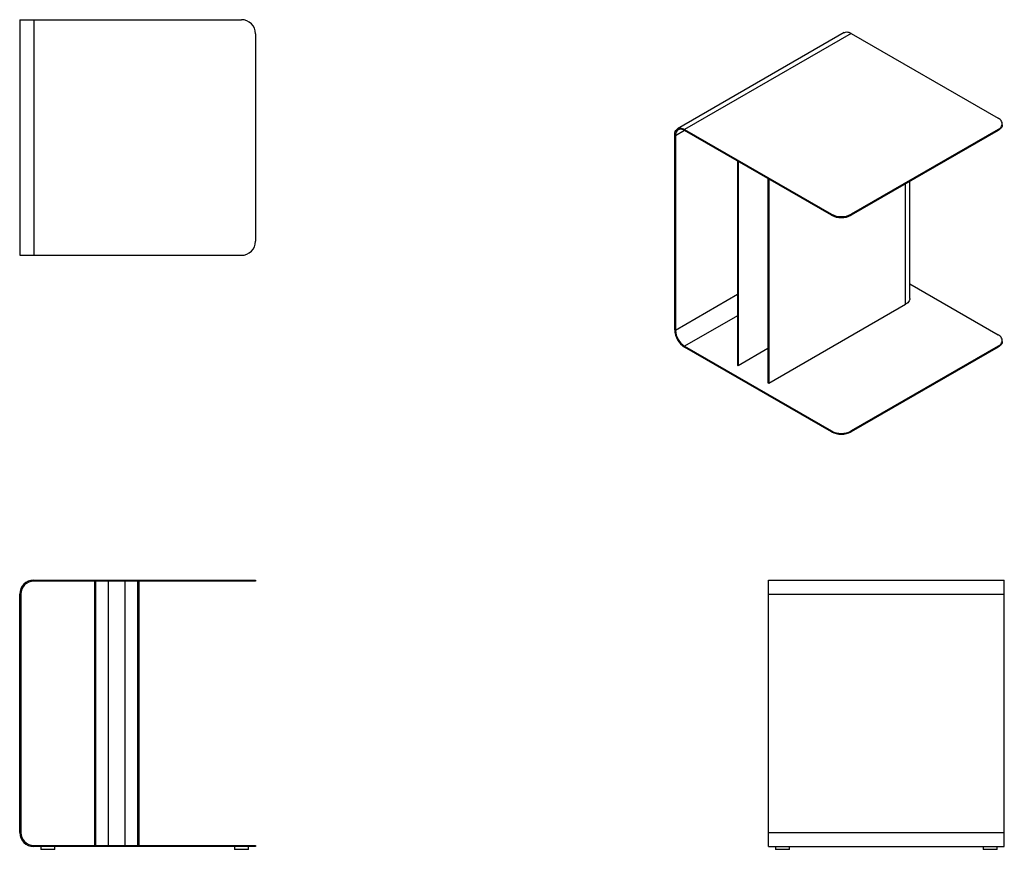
# Model space of a CAD drawing. Header units: millimetres. Extents: x -529 to 1225, y -599 to 880.
import ezdxf

# ---------------------------------------------------------------- set-up
doc = ezdxf.new("R2010")
doc.units = ezdxf.units.MM

msp = doc.modelspace()

# ---------------------------------------------------------------- linework, layer by layer
at = {"color": 7, "linetype": 'Continuous', "lineweight": 25}
for p, q in [((-528.8, 879.9), (-528.8, 459.9)), ((-528.8, 879.9), (-503.8, 879.9)), ((-503.8, 879.9), (-503.8, 459.9)), ((-503.8, 879.9), (-133.8, 879.9)), ((-108.8, 854.9), (-108.8, 484.9)), ((940.2, 856.8), (643.3, 685.3)), ((952.7, 855.6), (655.8, 684.1)), ((952.7, 855.6), (1214.4, 704.5)), ((1221.7, 692.7), (1221.7, 694.3)), ((638.1, 326.9), (638.1, 673.9)), ((639.5, 673.1), (639.5, 326.1)), ((655.8, 684.1), (917.4, 533.1)), ((917.4, 531.4), (655.8, 682.5)), ((1214.4, 684.1), (952.7, 533.1)), ((1214.4, 682.5), (952.7, 531.4)), ((1214.4, 682.5), (1214.4, 684.1)), ((750, 628.1), (750, 263.9)), ((751.4, 627.3), (751.4, 263.1)), ((804.3, 596.8), (804.3, 232.6)), ((805.7, 595.9), (805.7, 231.8)), ((1056.9, 382.8), (1056.9, 591.6)), ((917.4, 531.4), (917.4, 533.1)), ((952.7, 533.1), (952.7, 531.4)), ((-528.8, 459.9), (-503.8, 459.9)), ((-503.8, 459.9), (-133.8, 459.9)), ((1056.9, 409.2), (1214.4, 318.3)), ((805.7, 231.8), (1049.6, 372.6)), ((1221.7, 306.5), (1221.7, 308.1)), ((655.8, 297.9), (917.4, 146.8)), ((917.4, 145.2), (655.8, 296.3)), ((804.3, 293.6), (751.4, 263.1)), ((1214.4, 297.9), (952.7, 146.8)), ((1214.4, 296.3), (952.7, 145.2)), ((1214.4, 296.3), (1214.4, 297.9)), ((750, 263.9), (751.4, 263.1)), ((804.3, 232.6), (805.7, 231.8)), ((917.4, 145.2), (917.4, 146.8)), ((952.7, 146.8), (952.7, 145.2)), ((-503.8, -119), (-133.8, -119)), ((-133.8, -121), (-503.8, -121)), ((-395.6, -121), (-395.6, -592)), ((-393.6, -121), (-393.6, -592)), ((-370.6, -592), (-370.6, -121)), ((-341.8, -121), (-341.8, -592)), ((-318.8, -121), (-318.8, -592)), ((-316.8, -121), (-316.8, -592)), ((-133.8, -121), (-133.8, -119)), ((-133.8, -119), (-108.8, -119)), ((-108.8, -121), (-133.8, -121)), ((-108.8, -119), (-108.8, -121)), ((805.3, -119), (1225.3, -119)), ((805.3, -144), (805.3, -119)), ((1225.3, -144), (1225.3, -119)), ((-528.8, -569), (-528.8, -144)), ((-526.8, -144), (-526.8, -569)), ((805.3, -144), (1225.3, -144)), ((805.3, -569), (805.3, -144)), ((1225.3, -569), (1225.3, -144)), ((805.3, -569), (1225.3, -569)), ((805.3, -594), (805.3, -569)), ((1225.3, -594), (1225.3, -569)), ((-503.8, -592), (-133.8, -592)), ((-133.8, -594), (-503.8, -594)), ((-491.3, -594), (-491.3, -599)), ((-466.3, -599), (-466.3, -594)), ((-146.3, -594), (-146.3, -599)), ((-133.8, -594), (-133.8, -592)), ((-133.8, -592), (-108.8, -592)), ((-108.8, -594), (-133.8, -594)), ((-121.3, -599), (-121.3, -594)), ((-108.8, -592), (-108.8, -594)), ((805.3, -594), (1225.3, -594)), ((817.8, -594), (817.8, -599)), ((842.8, -599), (842.8, -594)), ((1187.8, -594), (1187.8, -599)), ((1212.8, -599), (1212.8, -594)), ((-466.3, -599), (-491.3, -599)), ((-121.3, -599), (-146.3, -599)), ((830.3, -599), (817.8, -599)), ((842.8, -599), (830.3, -599)), ((1200.3, -599), (1187.8, -599)), ((1212.8, -599), (1200.3, -599))]:
    msp.add_line(p, q, dxfattribs=at)
at = {"color": 8, "linetype": 'Continuous', "lineweight": 25}
for p, q in [((655.8, 682.5), (639.5, 673.1)), ((1049.6, 372.6), (1049.6, 587.4)), ((750, 389.8), (639.5, 326.1)), ((750, 352.3), (655.8, 297.9))]:
    msp.add_line(p, q, dxfattribs=at)
at = {"color": 7, "linetype": 'Continuous', "lineweight": 25, "flags": 128}
for points in [[(940.2, 856.8), (941, 857.2), (942.7, 857.7), (944.5, 858), (946.5, 857.8), (948.5, 857.4), (950.6, 856.6), (952.7, 855.6)], [(1214.4, 684.1), (1216.4, 685.4), (1218.1, 686.8), (1219.5, 688.4), (1220.6, 690), (1221.3, 691.7), (1221.6, 693.4), (1221.6, 695.2), (1221.3, 696.9), (1220.6, 698.6), (1219.5, 700.2), (1218.1, 701.8), (1216.4, 703.2), (1214.4, 704.5)], [(638.1, 673.9), (638.2, 676.3), (638.6, 678.5), (639.2, 680.5), (640.1, 682.2), (641.2, 683.7), (642.5, 684.9), (644, 685.7), (645.7, 686.3), (647.5, 686.5), (649.5, 686.4), (651.5, 686), (653.6, 685.2), (655.8, 684.1)], [(655.8, 682.5), (653.6, 683.5), (651.5, 684.3), (649.5, 684.6), (647.6, 684.7), (645.9, 684.3), (644.3, 683.6), (642.9, 682.6), (641.7, 681.2), (640.7, 679.6), (640, 677.6), (639.6, 675.5), (639.5, 673.1)], [(1221.7, 692.7), (1221.6, 691.8), (1221.3, 690.1), (1220.6, 688.4), (1219.5, 686.8), (1218.1, 685.2), (1216.4, 683.8), (1214.4, 682.5)], [(1056.9, 382.8), (1056.9, 381.9), (1056.5, 380.2), (1055.8, 378.5), (1054.7, 376.9), (1053.3, 375.3), (1051.6, 373.9), (1049.6, 372.6)], [(1214.4, 297.9), (1216.4, 299.2), (1218.1, 300.6), (1219.5, 302.2), (1220.6, 303.8), (1221.3, 305.5), (1221.6, 307.2), (1221.6, 309), (1221.3, 310.7), (1220.6, 312.4), (1219.5, 314), (1218.1, 315.6), (1216.4, 317), (1214.4, 318.3)], [(1221.7, 306.5), (1221.6, 305.6), (1221.3, 303.9), (1220.6, 302.2), (1219.5, 300.5), (1218.1, 299), (1216.4, 297.6), (1214.4, 296.3)]]:
    msp.add_lwpolyline(points, dxfattribs=at)
at = {"color": 7, "linetype": 'Continuous', "lineweight": 25}
for centre, radius, start, end in [((-133.8, 854.9), 25, 0, 90), ((935.1, 567.1), 38.3, 242.5243, 297.4757), ((935.1, 565.4), 38.3, 242.5243, 297.4757), ((-133.8, 484.9), 25, 270, 0), ((676.4, 328.6), 38.3, 182.5202, 237.4798), ((674.8, 327.7), 35.3, 182.6055, 237.3945), ((935.1, 180.8), 38.3, 242.5243, 297.4757), ((935.1, 179.2), 38.3, 242.5243, 297.4757), ((-503.8, -144), 25, 90, 180), ((-503.8, -144), 23, 90, 180), ((-503.8, -569), 25, 180, 270), ((-503.8, -569), 23, 180, 270)]:
    msp.add_arc(centre, radius, start, end, dxfattribs=at)

doc.saveas('drawing.dxf')
